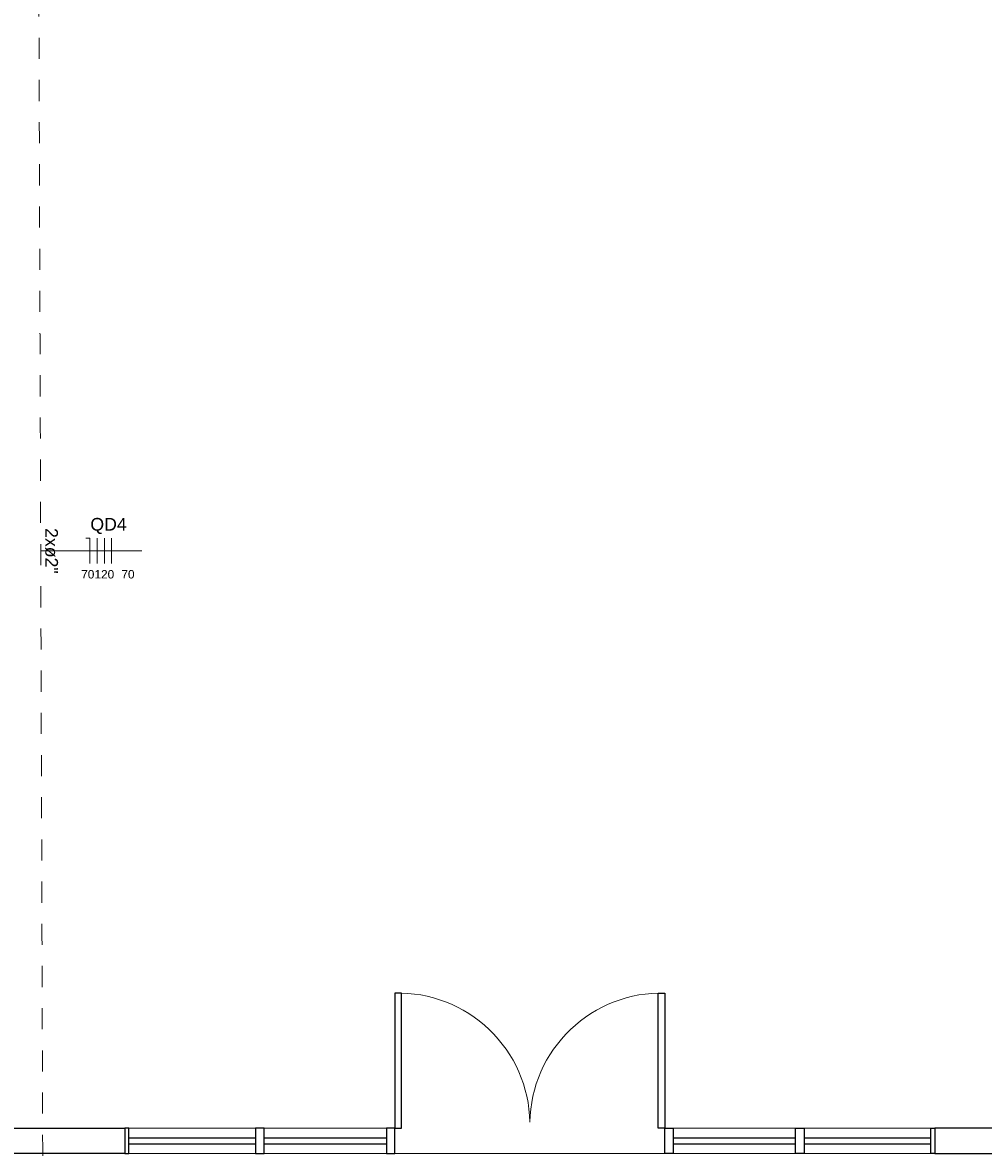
# Model space of a CAD drawing. Header units: millimetres. Extents: x -8 to 220, y -114 to 51.
# Tile 7 of 82: x 27.93 to 33.63, y -105.43 to -98.73. Entities that reach past the tile are written whole.
import ezdxf

# ---------------------------------------------------------------- set-up
doc = ezdxf.new("R2010")
doc.units = ezdxf.units.MM
doc.header["$MEASUREMENT"] = 0
doc.linetypes.add('JIS_02_1.2', pattern=[0.25, 0.125, -0.125])
for name, color, linetype, lineweight in [('0.1', 1, 'Continuous', 9), ('02', 2, 'Continuous', 20), ('EL-Condutos', 4, 'Continuous', 5), ('EL-Fios (Fase 1)', 7, 'Continuous', 5), ('EL-Fios (Fase 2)', 7, 'Continuous', 5), ('EL-Fios (Fase 3)', 7, 'Continuous', 5), ('EL-Fios (Neutro)', 7, 'Continuous', 5), ('EL-Textos conduto', 7, 'Continuous', 5), ('EL-Textos fios', 7, 'Continuous', 5)]:
    doc.layers.add(name, color=color, linetype=linetype, lineweight=lineweight)
doc.layers.add('parede', color=5, linetype='Continuous')
doc.layers.add('porta', color=3, linetype='Continuous')
doc.styles.add('Arial', font='arial.ttf')

msp = doc.modelspace()

# ---------------------------------------------------------------- linework, layer by layer
at = {"layer": '0.1', "color": 8}
for p, q in [((31.74, -105.3414), (31.74, -105.4315)), ((31.79, -105.3414), (31.79, -105.4315)), ((30.14, -105.4315), (31.74, -105.4315))]:
    msp.add_line(p, q, dxfattribs=at)
for centre, start, end in [((30.16, -105.2614), 1.09331, 91.46902), ((31.72, -105.2614), 88.53098, 178.90669)]:
    msp.add_arc(centre, 0.7801, start, end, dxfattribs=at)
at = {"layer": '02', "color": 8}
for p, q in [((30.14, -105.2815), (28.54, -105.2815)), ((33.34, -105.2815), (31.74, -105.2815)), ((30.14, -105.4315), (28.54, -105.4315)), ((33.34, -105.4315), (31.74, -105.4315))]:
    msp.add_line(p, q, dxfattribs=at)
at = {"layer": 'EL-Condutos', "linetype": 'JIS_02_1.2'}
msp.add_spline([(28.0546, -105.6961), (28.0534, -105.3291), (28.0522, -104.985), (28.0512, -104.6624), (28.0502, -104.3596), (28.0492, -104.0749), (28.0484, -103.8066), (28.0475, -103.5532), (28.0467, -103.313), (28.046, -103.0843), (28.0453, -102.8654), (28.0446, -102.6548), (28.0439, -102.4508), (28.0432, -102.2518), (28.0426, -102.056), (28.042, -101.8619), (28.0413, -101.6678), (28.0407, -101.472), (28.04, -101.2729), (28.0394, -101.0689), (28.0387, -100.8584), (28.0379, -100.6395), (28.0372, -100.4108), (28.0364, -100.1706), (28.0356, -99.9172), (28.0347, -99.6489), (28.0337, -99.3642), (28.0327, -99.0613), (28.0317, -98.7387), (28.0306, -98.3947), (28.0293, -98.0276)], degree=3, dxfattribs=at)
at = {"layer": 'EL-Fios (Fase 1)'}
msp.add_line((28.3762, -101.9369), (28.3762, -101.7869), dxfattribs=at)
at = {"layer": 'EL-Fios (Fase 2)'}
msp.add_line((28.419, -101.9369), (28.419, -101.7869), dxfattribs=at)
at = {"layer": 'EL-Fios (Fase 3)'}
msp.add_line((28.4619, -101.9369), (28.4619, -101.7869), dxfattribs=at)
at = {"layer": 'EL-Fios (Neutro)'}
for p in [(28.3083, -101.7869), (28.3333, -101.9369)]:
    msp.add_line(p, (28.3333, -101.7869), dxfattribs=at)
at = {"layer": 'EL-Textos fios'}
for p, q in [((28.042, -101.8619), (28.2391, -101.8619)), ((28.2391, -101.8619), (28.6407, -101.8619))]:
    msp.add_line(p, q, dxfattribs=at)
at = {"layer": 'parede', "color": 8}
for points in [[(27.84, -105.2815), (28.54, -105.2815), (28.54, -105.4315), (27.84, -105.4315)], [(34.04, -105.2815), (33.34, -105.2815), (33.34, -105.4315), (34.04, -105.4315)]]:
    msp.add_lwpolyline(points, dxfattribs=at)
at = {"layer": 'porta', "color": 8}
for p, q in [((29.315, -105.3414), (28.565, -105.3414)), ((29.315, -105.3764), (28.565, -105.3764)), ((30.09, -105.3414), (29.365, -105.3414)), ((30.09, -105.3764), (29.365, -105.3764)), ((32.515, -105.3414), (31.79, -105.3414)), ((32.515, -105.3764), (31.79, -105.3764)), ((33.315, -105.3414), (32.565, -105.3414)), ((33.315, -105.3764), (32.565, -105.3764))]:
    msp.add_line(p, q, dxfattribs=at)
for points in [[(30.14, -104.4815), (30.14, -105.2815), (30.18, -105.2815), (30.18, -104.4815)], [(31.74, -104.4815), (31.74, -105.2815), (31.7, -105.2815), (31.7, -104.4815)], [(29.315, -105.4315), (29.365, -105.4315), (29.365, -105.2815), (29.315, -105.2815)], [(30.09, -105.4315), (30.14, -105.4315), (30.14, -105.2815), (30.09, -105.2815)], [(31.79, -105.4315), (31.74, -105.4315), (31.74, -105.2815), (31.79, -105.2815)], [(32.565, -105.4315), (32.515, -105.4315), (32.515, -105.2815), (32.565, -105.2815)]]:
    msp.add_lwpolyline(points, close=True, dxfattribs=at)
for points in [[(28.54, -105.4315), (28.565, -105.4315), (28.565, -105.2815), (28.54, -105.2815)], [(33.34, -105.4315), (33.315, -105.4315), (33.315, -105.2815), (33.34, -105.2815)]]:
    msp.add_lwpolyline(points, dxfattribs=at)

# ---------------------------------------------------------------- texts
at = {"layer": 'EL-Textos conduto', "insert": (28.0672, -101.8618), "char_height": 0.075, "width": 0.54032, "attachment_point": 8, "rotation": 270.18887, "line_spacing_factor": 0.6, "style": 'Arial'}
msp.add_mtext('2xø2"', dxfattribs=at)
at = {"layer": 'EL-Textos fios', "attachment_point": 8, "line_spacing_factor": 0.6, "style": 'Arial'}
for s, insert, char_height, width in [('QD4', (28.4437, -101.7621), 0.075, 0.430907), ('70', (28.3208, -102.0259), 0.05, 0.155335), ('120', (28.419, -102.0259), 0.05, 0.233003), ('70', (28.559, -102.0259), 0.05, 0.155335)]:
    msp.add_mtext(s, dxfattribs=dict(at, insert=insert, char_height=char_height, width=width))

doc.saveas('drawing.dxf')
